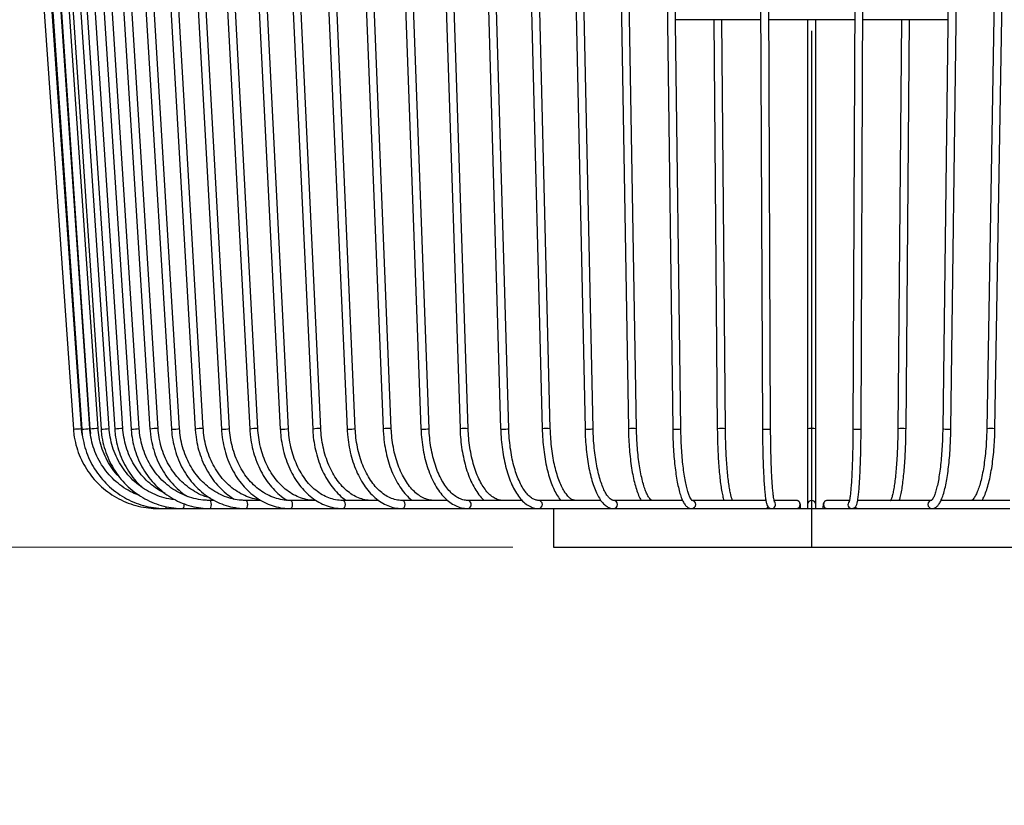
# Model space of a CAD drawing. Header units: millimetres. Extents: x 53 to 111, y 17 to 263.
# Tile 2 of 7: x 73 to 97, y 17 to 37. Entities that reach past the tile are written whole.
import ezdxf

# ---------------------------------------------------------------- set-up
doc = ezdxf.new("R2010")
doc.units = ezdxf.units.MM
doc.linetypes.add('CENTERX2', pattern=[20.32, 12.7, -2.54, 2.54, -2.54])
doc.styles.add('SLDTEXTSTYLE0', font='TXT', dxfattribs={"width": 0.75})
doc.dimstyles.new('SLDDIMSTYLE0', dxfattribs={"dimtxt": 3.5, "dimasz": 3.302, "dimexe": 0, "dimexo": 0.0625, "dimgap": 0.875, "dimtad": 1, "dimlfac": 10, "dimrnd": 1e-09, "dimzin": 12, "dimdsep": 46, "dimtxsty": 'SLDTEXTSTYLE0', "dimsah": 1, "dimcen": 0.09, "dimadec": 0, "dimazin": 3, "dimtfac": 1, "dimtofl": 0, "dimtmove": 0, "dimatfit": 3, "dimfxl": 0, "dimfrac": 2, "dimtolj": 1, "dimtzin": 12, "dimarcsym": 0})
doc.dimstyles.new('SLDDIMSTYLE1', dxfattribs={"dimtxt": 3.5, "dimasz": 3.302, "dimexe": 0, "dimexo": 0.0625, "dimgap": 0.875, "dimtad": 1, "dimlfac": 10, "dimrnd": 1e-09, "dimzin": 12, "dimdsep": 46, "dimtxsty": 'SLDTEXTSTYLE0', "dimsah": 1, "dimcen": 0.09, "dimadec": 0, "dimazin": 3, "dimtfac": 1, "dimtmove": 0, "dimatfit": 0, "dimfxl": 0, "dimfrac": 2, "dimtolj": 1, "dimtzin": 12, "dimarcsym": 0})

# ---------------------------------------------------------------- blocks, each defined once
blk = doc.blocks.new('_D')
at = {"color": 7, "linetype": 'Continuous', "lineweight": 0}
for p, q in [((88.681, 193.725), (56.489, 193.725)), ((57.489, 193.725), (57.489, 23.725)), ((85.081, 23.725), (56.489, 23.725))]:
    blk.add_line(p, q, dxfattribs=at)
at = {"color": 7, "linetype": 'Continuous', "lineweight": 18}
for points in [[(57.489, 193.725), (56.981, 190.423), (57.997, 190.423)], [(57.489, 23.725), (57.997, 27.027), (56.981, 27.027)]]:
    blk.add_solid(points, dxfattribs=at)
at = {"color": 7, "linetype": 'Continuous', "lineweight": 18, "insert": (52.977, 104.443), "char_height": 3.5, "attachment_point": 1, "rotation": 90, "style": 'SLDTEXTSTYLE0'}
blk.add_mtext('1700,00', dxfattribs=at)
blk = doc.blocks.new('_D_1')
at = {"color": 7, "linetype": 'Continuous', "lineweight": 0}
for p, q in [((68.677, 40.725), (68.677, 47.075)), ((86.981, 40.725), (67.677, 40.725)), ((68.677, 40.725), (68.677, 23.725)), ((85.081, 23.725), (67.677, 23.725)), ((68.677, 23.725), (68.677, 17.375))]:
    blk.add_line(p, q, dxfattribs=at)
at = {"color": 7, "linetype": 'Continuous', "lineweight": 18}
for points in [[(68.677, 40.725), (69.185, 44.027), (68.169, 44.027)], [(68.677, 23.725), (68.169, 20.423), (69.185, 20.423)]]:
    blk.add_solid(points, dxfattribs=at)
at = {"color": 7, "linetype": 'Continuous', "lineweight": 18, "insert": (64.166, 25.494), "char_height": 3.5, "attachment_point": 1, "rotation": 90, "style": 'SLDTEXTSTYLE0'}
blk.add_mtext('170,00', dxfattribs=at)

msp = doc.modelspace()

# ---------------------------------------------------------------- linework, layer by layer
at = {"color": 7, "linetype": 'CENTERX2'}
msp.add_line((92.4314, 23.7245), (92.4314, 193.7245), dxfattribs=at)
at = {"color": 7, "linetype": 'Continuous', "lineweight": 25}
for p, q in [((73.4973, 37.6281), (74.2661, 26.6281)), ((74.4656, 26.642), (73.6968, 37.642)), ((73.7115, 37.6281), (74.4716, 26.6281)), ((74.6712, 26.6419), (73.9111, 37.6419)), ((73.9242, 37.6282), (74.6756, 26.6282)), ((74.8751, 26.6418), (74.1238, 37.6418)), ((74.208, 37.6283), (74.9479, 26.6283)), ((75.1474, 26.6417), (74.4076, 37.6417)), ((74.5589, 37.6285), (75.2844, 26.6285)), ((75.484, 26.6416), (74.7585, 37.6416)), ((74.9793, 37.6286), (75.6876, 26.6286)), ((75.8872, 26.6415), (75.1789, 37.6415)), ((75.4631, 37.6288), (76.1516, 26.6288)), ((76.3512, 26.6413), (75.6627, 37.6413)), ((76.0136, 37.629), (76.6797, 26.629)), ((76.8793, 26.6411), (76.2132, 37.6411)), ((76.6229, 37.6292), (77.2641, 26.6292)), ((77.4637, 26.6409), (76.8225, 37.6409)), ((77.2952, 37.6295), (77.909, 26.6295)), ((78.1087, 26.6406), (77.4949, 37.6406)), ((78.0208, 37.6297), (78.605, 26.6297)), ((78.8047, 26.6403), (78.2205, 37.6403)), ((78.8048, 37.63), (79.357, 26.63)), ((79.5567, 26.64), (79.0045, 37.64)), ((79.6357, 37.6303), (80.1539, 26.6303)), ((80.3537, 26.6397), (79.8355, 37.6397)), ((80.5194, 37.6307), (81.0016, 26.6307)), ((81.2014, 26.6394), (80.7192, 37.6394)), ((81.4431, 37.631), (81.8875, 26.631)), ((82.0873, 26.6391), (81.6429, 37.6391)), ((82.4131, 37.6314), (82.818, 26.6314)), ((83.0179, 26.6387), (82.6129, 37.6387)), ((83.4155, 37.6317), (83.7794, 26.6317)), ((83.9792, 26.6383), (83.6153, 37.6383)), ((84.4571, 37.6321), (84.7786, 26.6321)), ((84.9785, 26.638), (84.657, 37.638)), ((85.523, 37.6325), (85.8009, 26.6325)), ((86.0008, 26.6376), (85.723, 37.6376)), ((86.6205, 37.6329), (86.8537, 26.6329)), ((87.0537, 26.6372), (86.8205, 37.6372)), ((87.7338, 37.6333), (87.9214, 26.6333)), ((88.1214, 26.6367), (87.9338, 37.6367)), ((88.8705, 37.6337), (89.0118, 26.6337)), ((89.2118, 26.6363), (89.0705, 37.6363)), ((91.173, 37.6346), (91.2203, 26.6346)), ((91.4203, 26.6355), (91.373, 37.6355)), ((93.493, 37.6355), (93.4456, 26.6355)), ((93.6456, 26.6346), (93.693, 37.6346)), ((95.7954, 37.6363), (95.6541, 26.6363)), ((95.8541, 26.6337), (95.9954, 37.6337)), ((96.9261, 37.6367), (96.7385, 26.6367)), ((96.9385, 26.6333), (97.1261, 37.6333)), ((91.177, 36.6925), (89.0826, 36.6925)), ((90.0224, 36.6925), (90.1088, 26.6342)), ((90.3088, 26.6359), (90.2224, 36.6925)), ((92.4299, 36.6925), (91.377, 36.6925)), ((92.3299, 36.6925), (92.3299, 26.635)), ((93.4889, 36.6925), (92.4299, 36.6925)), ((92.5299, 26.635), (92.5299, 36.6925)), ((95.7833, 36.6925), (93.6889, 36.6925)), ((94.6374, 36.6925), (94.551, 26.6359)), ((94.751, 26.6342), (94.8374, 36.6925)), ((74.466, 26.6379), (74.4709, 26.6382)), ((74.6756, 26.6282), (74.6862, 26.5234)), ((92.3299, 26.635), (92.3299, 24.7745)), ((92.5299, 24.7745), (92.5299, 26.635)), ((77.7297, 24.8745), (77.6248, 24.8745)), ((78.8804, 24.8745), (78.5073, 24.8745)), ((80.2354, 24.8745), (79.601, 24.8745)), ((81.7742, 24.8745), (80.8892, 24.8745)), ((83.4731, 24.8745), (82.3523, 24.8745)), ((85.3057, 24.8745), (83.9682, 24.8745)), ((87.2433, 24.8745), (85.7124, 24.8745)), ((89.254, 24.8745), (87.5585, 24.8745)), ((91.2856, 24.8745), (89.4784, 24.8745)), ((91.3038, 24.8745), (91.2856, 24.8745)), ((92.0486, 24.8745), (91.5069, 24.8745)), ((92.3299, 24.7745), (92.3299, 24.6745)), ((92.5299, 24.6745), (92.5299, 24.7745)), ((93.3589, 24.8745), (92.8174, 24.8745)), ((93.5803, 24.8745), (93.5593, 24.8722)), ((93.5803, 24.8745), (93.5623, 24.8745)), ((95.3875, 24.8745), (93.5803, 24.8745)), ((97.3073, 24.8745), (95.6129, 24.8745)), ((76.3601, 24.6745), (76.5429, 24.6745)), ((76.5429, 24.6745), (76.9666, 24.6745)), ((76.9666, 24.6745), (77.6248, 24.6745)), ((77.6248, 24.6745), (78.5073, 24.6745)), ((78.5073, 24.6745), (79.601, 24.6745)), ((79.601, 24.6745), (80.8892, 24.6745)), ((80.8892, 24.6745), (82.3523, 24.6745)), ((82.3523, 24.6745), (83.9682, 24.6745)), ((83.9682, 24.6745), (85.7124, 24.6745)), ((85.7124, 24.6745), (87.5585, 24.6745)), ((86.0814, 24.6745), (86.0814, 23.7245)), ((87.5585, 24.6745), (89.4784, 24.6745)), ((89.4784, 24.6745), (91.2661, 24.6745)), ((91.2661, 24.6745), (91.4431, 24.6745)), ((91.4431, 24.6745), (92.0421, 24.6745)), ((92.0482, 24.6745), (92.8174, 24.6745)), ((92.8239, 24.6745), (93.4228, 24.6745)), ((93.4228, 24.6745), (93.5998, 24.6745)), ((93.5998, 24.6745), (95.3875, 24.6745)), ((95.3875, 24.6745), (97.3073, 24.6745)), ((86.0814, 23.7245), (98.7814, 23.7245))]:
    msp.add_line(p, q, dxfattribs=at)
at = {"color": 7, "linetype": 'Continuous', "lineweight": 25, "flags": 128}
for points in [[(75.6876, 26.6286), (75.6876, 26.6286), (75.6956, 26.6281)], [(76.6797, 26.629), (76.6806, 26.6286), (76.6931, 26.6281)], [(77.909, 26.6295), (77.9123, 26.6286), (77.9293, 26.6281)], [(79.357, 26.63), (79.364, 26.6286), (79.3852, 26.6281)], [(77.6248, 24.6745), (77.6397, 24.6822), (77.6523, 24.7038), (77.6608, 24.7363), (77.6637, 24.7745), (77.6608, 24.8128), (77.6523, 24.8453), (77.6397, 24.8669), (77.6248, 24.8745)], [(78.5073, 24.6745), (78.5265, 24.6822), (78.5427, 24.7038), (78.5535, 24.7363), (78.5573, 24.7745), (78.5535, 24.8128), (78.5427, 24.8453), (78.5265, 24.8669), (78.5074, 24.8745)], [(79.601, 24.6745), (79.6241, 24.6822), (79.6436, 24.7038), (79.6567, 24.7363), (79.6613, 24.7745), (79.6567, 24.8128), (79.6436, 24.8453), (79.6241, 24.8669), (79.6012, 24.8745)], [(80.8892, 24.6745), (80.9158, 24.6822), (80.9384, 24.7038), (80.9535, 24.7363), (80.9588, 24.7745), (80.9535, 24.8128), (80.9384, 24.8453), (80.9158, 24.8669), (80.8895, 24.8745)], [(82.3523, 24.6745), (82.3821, 24.6822), (82.4074, 24.7038), (82.4243, 24.7363), (82.4302, 24.7745), (82.4243, 24.8128), (82.4074, 24.8453), (82.3821, 24.8669), (82.3527, 24.8745)]]:
    msp.add_lwpolyline(points, dxfattribs=at)
at = {"color": 7, "linetype": 'Continuous', "lineweight": 25}
for centre, radius, start, end in [((73.2323, 42.8532), 16.2581, 273.64569, 274.35053), ((74.3461, 29.8953), 3.2696, 272.20016, 275.70547), ((74.9349, 24.2996), 2.343, 91.46176, 96.3541), ((74.9264, 28.4372), 1.809, 270.67886, 277.01668), ((75.4834, 25.13), 1.5116, 89.97988, 97.56605), ((75.6829, 28.1857), 1.5577, 270.46419, 277.53569), ((76.32, 25.5394), 1.1023, 88.37779, 98.78742), ((76.7062, 27.7783), 1.1504, 269.34615, 278.6535), ((77.4165, 25.7326), 0.9095, 87.02511, 99.65024), ((77.9582, 27.5042), 0.8766, 268.11012, 279.88909), ((78.7457, 25.8657), 0.7768, 85.64384, 100.43597), ((79.4243, 27.3022), 0.6752, 266.68574, 281.31272), ((80.2848, 25.9782), 0.6651, 84.05156, 101.34555), ((81.0255, 26.7045), 0.0776, 252.06788, 279.98338), ((81.0679, 27.3812), 0.7537, 267.79701, 280.20028), ((82.012, 26.0262), 0.6175, 82.9971, 101.6372), ((82.8502, 26.7513), 0.1242, 254.98979, 277.05536), ((82.899, 27.2436), 0.6164, 266.87733, 281.11832), ((83.8981, 26.067), 0.5771, 81.91768, 101.87507), ((84.8202, 26.8088), 0.1815, 256.76101, 275.27798), ((84.8732, 27.1265), 0.4998, 265.82931, 282.1641), ((85.914, 26.1169), 0.5278, 80.53088, 102.37289), ((86.9006, 26.8033), 0.1768, 254.61154, 277.42141), ((86.9563, 27.0944), 0.4675, 265.97024, 282.02033), ((88.0303, 26.1228), 0.522, 79.94636, 102.03403), ((89.0694, 26.8705), 0.2436, 256.34202, 275.68518), ((89.1273, 26.9958), 0.3693, 264.75256, 283.2345), ((90.2132, 26.1299), 0.515, 79.3044, 101.69832), ((91.2894, 26.9486), 0.3215, 257.59637, 274.42551), ((91.3478, 26.9106), 0.2845, 263.21603, 284.76686), ((92.4299, 26.1563), 0.4891, 78.20251, 101.79749), ((93.5229, 26.978), 0.3511, 257.29315, 274.72396), ((93.5766, 26.9486), 0.3215, 265.57449, 282.40363), ((94.6467, 26.1376), 0.5074, 78.13705, 100.86879), ((95.7437, 27.0681), 0.441, 258.27842, 273.73452), ((95.7965, 26.8705), 0.2436, 264.31482, 283.65798), ((96.8296, 26.119), 0.5257, 78.05159, 99.98236), ((76.4814, 24.7159), 0.0741, 326.05852, 1.30414), ((76.8449, 24.7638), 0.151, 323.74504, 9.7129), ((83.955, 24.7746), 0.1009, 277.50233, 82.14158), ((85.7047, 24.7746), 0.1003, 274.45036, 85.02217), ((87.5546, 24.7746), 0.1001, 272.24211, 86.94117), ((89.4773, 24.7745), 0.1, 270.65676, 89.69814), ((91.2853, 24.7724), 0.0979, 270.17663, 322.23558), ((91.443, 24.7746), 0.1, 270.09493, 37.67383), ((92.0484, 24.7745), 0.1, 270.08753, 89.91247), ((92.4299, 24.7745), 0.1, 360, 180), ((92.8175, 24.7745), 0.1, 90.08753, 269.91247), ((93.423, 24.7746), 0.1, 136.32107, 269.90443), ((93.5806, 24.7724), 0.0979, 218.35293, 269.82612), ((95.3889, 24.7745), 0.1, 90.82619, 269.20788)]:
    msp.add_arc(centre, radius, start, end, dxfattribs=at)
for points, knots in [([(74.2661, 26.6281), (74.2703, 26.582), (74.2821, 26.4505), (74.3259, 26.2364), (74.4067, 25.9913), (74.5173, 25.758), (74.6556, 25.5399), (74.8194, 25.3405), (75.0065, 25.1626), (75.2139, 25.0089), (75.4386, 24.8819), (75.6771, 24.7831), (75.9259, 24.7149), (76.1552, 24.6797), (76.3005, 24.676), (76.3601, 24.6745)], [0, 0, 0, 0, 0.0439879, 0.1257108, 0.2074701, 0.2892293, 0.3709882, 0.452747, 0.5345054, 0.6162635, 0.6980213, 0.7797788, 0.861536, 0.9432929, 1, 1, 1, 1]), ([(74.4852, 26.4955), (74.4789, 26.53), (74.4701, 26.5786), (74.4666, 26.6278), (74.4656, 26.642)], [0, 0, 0, 0, 0.71069813, 1, 1, 1, 1]), ([(74.4716, 26.6281), (74.4757, 26.5821), (74.4874, 26.4506), (74.5308, 26.2365), (74.6107, 25.9913), (74.7202, 25.7579), (74.8569, 25.5398), (75.0191, 25.3403), (75.2042, 25.1624), (75.4095, 25.0087), (75.6318, 24.8817), (75.8678, 24.783), (76.1139, 24.7148), (76.3406, 24.6797), (76.4842, 24.676), (76.5429, 24.6745)], [0, 0, 0, 0, 0.0439752, 0.1257391, 0.2075388, 0.2893358, 0.3711282, 0.4529145, 0.5346936, 0.6164647, 0.6982273, 0.7799817, 0.8617286, 0.9434693, 1, 1, 1, 1]), ([(75.9007, 24.992), (75.8404, 25.0153), (75.7046, 25.0677), (75.5088, 25.1835), (75.3149, 25.3308), (75.1418, 25.503), (74.9918, 25.6961), (74.8677, 25.9071), (74.7714, 26.1326), (74.7058, 26.3646), (74.6792, 26.5363), (74.6722, 26.6277), (74.6712, 26.6419)], [0, 0, 0, 0, 0.0896317, 0.2017546, 0.3138664, 0.4259651, 0.5380496, 0.6501198, 0.7621765, 0.8742212, 0.9803781, 1, 1, 1, 1]), ([(75.4053, 25.4447), (75.3845, 25.465), (75.306, 25.5416), (75.1929, 25.697), (75.0691, 25.9068), (74.9742, 26.1326), (74.9094, 26.3644), (74.8831, 26.5362), (74.8762, 26.6276), (74.8751, 26.6418)], [0, 0, 0, 0, 0.065684, 0.2481391, 0.4305492, 0.6129176, 0.79525, 0.9679772, 1, 1, 1, 1]), ([(74.9479, 26.6283), (74.9519, 26.5824), (74.9632, 26.4509), (75.0055, 26.2367), (75.0834, 25.9914), (75.1901, 25.7578), (75.3236, 25.5396), (75.4818, 25.34), (75.6623, 25.162), (75.8626, 25.0083), (76.0794, 24.8813), (76.3095, 24.7827), (76.5496, 24.7145), (76.7701, 24.6796), (76.9098, 24.676), (76.9666, 24.6745)], [0, 0, 0, 0, 0.0439461, 0.1258011, 0.2076918, 0.2895754, 0.3714467, 0.4533007, 0.5351327, 0.6169391, 0.6987176, 0.7804677, 0.8621912, 0.943892, 1, 1, 1, 1]), ([(76.7706, 24.889), (76.7181, 24.895), (76.5875, 24.9097), (76.3848, 24.9691), (76.1664, 25.0612), (75.9615, 25.183), (75.7732, 25.3309), (75.6049, 25.5029), (75.4592, 25.696), (75.3385, 25.907), (75.2449, 26.1324), (75.1812, 26.3642), (75.1553, 26.536), (75.1485, 26.6274), (75.1474, 26.6417)], [0, 0, 0, 0, 0.0624787, 0.1552182, 0.2479424, 0.3406408, 0.4333058, 0.5259333, 0.6185222, 0.7110744, 0.8035935, 0.8960846, 0.9836897, 1, 1, 1, 1]), ([(75.2844, 26.6285), (75.2883, 26.5826), (75.2994, 26.4511), (75.3409, 26.2368), (75.4174, 25.9914), (75.5221, 25.7577), (75.6535, 25.5398), (75.8027, 25.3447), (75.9179, 25.2346), (75.9727, 25.1823)], [0, 0, 0, 0, 0.0832257, 0.2384319, 0.393707, 0.5489661, 0.704195, 0.8593793, 1, 1, 1, 1]), ([(76.5215, 25.0499), (76.5091, 25.0552), (76.4253, 25.0908), (76.2821, 25.1845), (76.0969, 25.3304), (75.9322, 25.5029), (75.7894, 25.6958), (75.6712, 25.9068), (75.5795, 26.1321), (75.5171, 26.3639), (75.4917, 26.5357), (75.485, 26.6272), (75.484, 26.6416)], [0, 0, 0, 0, 0.0210453, 0.1417792, 0.2624427, 0.3830301, 0.5035423, 0.6239855, 0.7443689, 0.864703, 0.9786631, 1, 1, 1, 1]), ([(75.6876, 26.6286), (75.6914, 26.5828), (75.7023, 26.4513), (75.7428, 26.237), (75.8176, 25.9915), (75.9201, 25.7577), (76.0483, 25.5393), (76.2003, 25.3395), (76.3738, 25.1614), (76.5662, 25.0076), (76.7745, 24.8806), (76.9956, 24.7821), (77.2262, 24.7142), (77.4374, 24.6796), (77.5708, 24.676), (77.6248, 24.6745)], [0, 0, 0, 0, 0.0439018, 0.1258875, 0.2079113, 0.2899264, 0.3719234, 0.4538916, 0.5358199, 0.6176972, 0.6995146, 0.7812673, 0.862956, 0.9445884, 1, 1, 1, 1]), ([(77.6248, 24.8745), (77.5866, 24.8754), (77.4737, 24.8778), (77.2869, 24.9055), (77.0693, 24.9682), (76.8608, 25.0613), (76.665, 25.1828), (76.4852, 25.3308), (76.3244, 25.5027), (76.1852, 25.6957), (76.0699, 25.9066), (75.9805, 26.1319), (75.9196, 26.3636), (75.8948, 26.5354), (75.8883, 26.6269), (75.8872, 26.6415)], [0, 0, 0, 0, 0.0439073, 0.1300686, 0.2162639, 0.3024181, 0.3885083, 0.474522, 0.5604563, 0.646316, 0.7321103, 0.8178506, 0.903548, 0.9846959, 1, 1, 1, 1]), ([(76.1516, 26.6288), (76.1553, 26.583), (76.1659, 26.4515), (76.2052, 26.2373), (76.2781, 25.9916), (76.3778, 25.7577), (76.5027, 25.5393), (76.6506, 25.3389), (76.8205, 25.1623), (76.9622, 25.0395), (77.051, 24.9856), (77.0718, 24.9729)], [0, 0, 0, 0, 0.0682141, 0.195799, 0.3234474, 0.4510854, 0.5786953, 0.7062557, 0.8337414, 0.9611259, 1, 1, 1, 1]), ([(77.632, 24.9338), (77.5877, 24.9459), (77.4728, 24.9772), (77.2964, 25.062), (77.1062, 25.1825), (76.9317, 25.3307), (76.7757, 25.5025), (76.6406, 25.6955), (76.5287, 25.9063), (76.4419, 26.1315), (76.3827, 26.3631), (76.3586, 26.535), (76.3522, 26.6266), (76.3512, 26.6413)], [0, 0, 0, 0, 0.06455092, 0.16748919, 0.27031014, 0.37299714, 0.4755524, 0.57799059, 0.68033209, 0.78259782, 0.88480637, 0.98158124, 1, 1, 1, 1]), ([(76.6797, 26.629), (76.6833, 26.5833), (76.6935, 26.4519), (76.7316, 26.2376), (76.8021, 25.9918), (76.8989, 25.7578), (77.0199, 25.5391), (77.1635, 25.3391), (77.3275, 25.1607), (77.5094, 25.0068), (77.7064, 24.8798), (77.9155, 24.7814), (78.1334, 24.7136), (78.3321, 24.6794), (78.4573, 24.6759), (78.5073, 24.6745)], [0, 0, 0, 0, 0.0438444, 0.125985, 0.2081709, 0.2903544, 0.3725234, 0.4546607, 0.5367445, 0.6187497, 0.7006511, 0.7824294, 0.8640772, 0.9456046, 1, 1, 1, 1]), ([(78.5073, 24.8745), (78.4718, 24.8754), (78.3662, 24.8778), (78.1914, 24.9054), (77.9874, 24.968), (77.7921, 25.0611), (77.6086, 25.1826), (77.4402, 25.3305), (77.2895, 25.5023), (77.159, 25.6951), (77.051, 25.9059), (76.9671, 26.1309), (76.9099, 26.3625), (76.8865, 26.5345), (76.8803, 26.6263), (76.8793, 26.6411)], [0, 0, 0, 0, 0.0438471, 0.1302464, 0.216658, 0.3029657, 0.3891265, 0.4751282, 0.5609827, 0.6467147, 0.7323524, 0.8179213, 0.9034413, 0.9844138, 1, 1, 1, 1]), ([(77.2641, 26.6292), (77.2675, 26.5836), (77.2774, 26.4522), (77.314, 26.2379), (77.382, 25.9921), (77.4753, 25.758), (77.5921, 25.5392), (77.7306, 25.3388), (77.8892, 25.1609), (78.0541, 25.0133), (78.1718, 24.939), (78.2252, 24.9053)], [0, 0, 0, 0, 0.0637185, 0.1832993, 0.3029544, 0.4226171, 0.5422697, 0.6618837, 0.7814182, 0.9008217, 1, 1, 1, 1]), ([(78.8534, 24.8899), (78.8104, 24.8956), (78.7005, 24.9101), (78.5283, 24.9688), (78.3406, 25.0607), (78.1645, 25.1824), (78.0027, 25.3302), (77.858, 25.5019), (77.7327, 25.6947), (77.6289, 25.9053), (77.5482, 26.1302), (77.4932, 26.3617), (77.4706, 26.5338), (77.4647, 26.6258), (77.4637, 26.6409)], [0, 0, 0, 0, 0.0601063, 0.1536657, 0.2470514, 0.3402043, 0.4331204, 0.5258321, 0.6183868, 0.7108305, 0.8032004, 0.8955221, 0.9829404, 1, 1, 1, 1]), ([(77.909, 26.6295), (77.9123, 26.5839), (77.9217, 26.4526), (77.9569, 26.2384), (78.022, 25.9925), (78.1115, 25.7583), (78.2235, 25.5393), (78.3566, 25.3389), (78.5087, 25.1602), (78.6775, 25.0061), (78.8605, 24.8789), (79.0548, 24.7804), (79.2571, 24.7129), (79.4406, 24.6793), (79.5556, 24.6759), (79.601, 24.6745)], [0, 0, 0, 0, 0.0437767, 0.1260776, 0.2084369, 0.2908128, 0.3731942, 0.4555604, 0.5378773, 0.6200973, 0.7021637, 0.7840216, 0.865636, 0.9470105, 1, 1, 1, 1]), ([(79.601, 24.8745), (79.5687, 24.8754), (79.4721, 24.8778), (79.3123, 24.9053), (79.1255, 24.9678), (78.9464, 25.0608), (78.7783, 25.1822), (78.6239, 25.3299), (78.4857, 25.5014), (78.366, 25.694), (78.2668, 25.9045), (78.1897, 26.1293), (78.1371, 26.3607), (78.1154, 26.5331), (78.1097, 26.6253), (78.1087, 26.6406)], [0, 0, 0, 0, 0.0437705, 0.1305711, 0.2173257, 0.3038343, 0.3900328, 0.4759377, 0.5616093, 0.6471179, 0.7325233, 0.8178685, 0.9031797, 0.9839711, 1, 1, 1, 1]), ([(78.605, 26.6297), (78.6081, 26.5842), (78.617, 26.453), (78.6505, 26.2389), (78.7126, 25.993), (78.7978, 25.7587), (78.9047, 25.5396), (79.0317, 25.3392), (79.1768, 25.1596), (79.3391, 25.0077), (79.4587, 24.9126), (79.5262, 24.8773), (79.5316, 24.8745)], [0, 0, 0, 0, 0.0615917, 0.1775881, 0.2936765, 0.4098075, 0.5259762, 0.6421499, 0.758274, 0.8742633, 0.9900052, 1, 1, 1, 1]), ([(80.2199, 24.8745), (80.1894, 24.8753), (80.0981, 24.8778), (79.9468, 24.9052), (79.7697, 24.9676), (79.6, 25.0606), (79.4405, 25.1818), (79.2941, 25.3294), (79.163, 25.5008), (79.0494, 25.6932), (78.9552, 25.9035), (78.8819, 26.1282), (78.8318, 26.3595), (78.8111, 26.5322), (78.8056, 26.6248), (78.8047, 26.6403)], [0, 0, 0, 0, 0.0437262, 0.1308243, 0.2178179, 0.3044373, 0.3906178, 0.4764164, 0.5619399, 0.6472923, 0.7325521, 0.8177691, 0.9029661, 0.9836688, 1, 1, 1, 1]), ([(79.357, 26.63), (79.3599, 26.5846), (79.3684, 26.4535), (79.4, 26.2395), (79.4587, 25.9937), (79.5395, 25.7593), (79.6407, 25.5401), (79.7611, 25.3394), (79.899, 25.1602), (80.0524, 25.0056), (80.2188, 24.878), (80.3957, 24.7794), (80.5801, 24.7121), (80.7459, 24.6791), (80.8492, 24.6758), (80.8892, 24.6745)], [0, 0, 0, 0, 0.0437025, 0.1261486, 0.2086674, 0.2912315, 0.3738439, 0.4564943, 0.5391348, 0.6216926, 0.7040603, 0.7861098, 0.8677316, 0.948892, 1, 1, 1, 1]), ([(80.8892, 24.8745), (80.8607, 24.8753), (80.775, 24.8777), (80.6329, 24.905), (80.4663, 24.9674), (80.3066, 25.0603), (80.1565, 25.1814), (80.0187, 25.3288), (79.8952, 25.4999), (79.7881, 25.6921), (79.6991, 25.9022), (79.6299, 26.1268), (79.5825, 26.3581), (79.5628, 26.5311), (79.5576, 26.6241), (79.5567, 26.64)], [0, 0, 0, 0, 0.0436782, 0.1311702, 0.2184618, 0.3051867, 0.3913016, 0.4769366, 0.5622647, 0.6474294, 0.732526, 0.8176009, 0.9026777, 0.9832964, 1, 1, 1, 1]), ([(80.1539, 26.6303), (80.1567, 26.585), (80.1646, 26.4541), (80.1943, 26.2402), (80.2494, 25.9945), (80.3253, 25.7602), (80.4204, 25.5409), (80.5338, 25.3402), (80.6635, 25.1601), (80.8091, 25.0076), (80.9161, 24.9123), (80.9766, 24.8771), (80.981, 24.8745)], [0, 0, 0, 0, 0.0613571, 0.1772969, 0.2933495, 0.4094892, 0.5257325, 0.6420766, 0.7584769, 0.8748031, 0.9908619, 1, 1, 1, 1]), ([(81.5979, 24.8745), (81.5715, 24.8753), (81.4919, 24.8777), (81.3598, 24.9048), (81.2044, 24.9671), (81.0553, 25.0599), (80.9153, 25.1808), (80.7865, 25.3279), (80.6711, 25.4987), (80.5709, 25.6906), (80.4876, 25.9005), (80.4226, 26.125), (80.3781, 26.3563), (80.3595, 26.5299), (80.3546, 26.6233), (80.3537, 26.6397)], [0, 0, 0, 0, 0.04362672, 0.13164746, 0.21930802, 0.30611289, 0.39208789, 0.47748586, 0.56256622, 0.64751294, 0.73242509, 0.81734755, 0.90230447, 0.98284524, 1, 1, 1, 1]), ([(81.0016, 26.6307), (81.0042, 26.5854), (81.0115, 26.4547), (81.0391, 26.2411), (81.0905, 25.9954), (81.1611, 25.7612), (81.2498, 25.542), (81.3555, 25.341), (81.4769, 25.1613), (81.6124, 25.006), (81.76, 24.8776), (81.9173, 24.7786), (82.0816, 24.7111), (82.2278, 24.6788), (82.3183, 24.6757), (82.3523, 24.6745)], [0, 0, 0, 0, 0.0436268, 0.1261879, 0.2088365, 0.2915644, 0.3743938, 0.457335, 0.5403725, 0.6234209, 0.7063029, 0.7887626, 0.8705135, 0.9513896, 1, 1, 1, 1]), ([(82.3523, 24.8745), (82.3282, 24.8753), (82.2551, 24.8776), (82.1335, 24.9046), (81.99, 24.9668), (81.8523, 25.0594), (81.7228, 25.18), (81.6037, 25.3267), (81.4968, 25.4972), (81.4037, 25.6888), (81.3263, 25.8985), (81.2658, 26.1229), (81.2243, 26.3543), (81.2069, 26.5284), (81.2022, 26.6225), (81.2014, 26.6394)], [0, 0, 0, 0, 0.0435726, 0.1323152, 0.2204259, 0.3072475, 0.392973, 0.478045, 0.562824, 0.6475268, 0.7322336, 0.8170016, 0.901842, 0.9823116, 1, 1, 1, 1]), ([(81.8875, 26.631), (81.8898, 26.5859), (81.8966, 26.4553), (81.922, 26.242), (81.9693, 25.9966), (82.0345, 25.7626), (82.1163, 25.5434), (82.214, 25.3425), (82.326, 25.1619), (82.4525, 25.0087), (82.5457, 24.9127), (82.5988, 24.8771), (82.6027, 24.8745)], [0, 0, 0, 0, 0.0610441, 0.1767236, 0.2925347, 0.4084799, 0.5246071, 0.6409526, 0.7575208, 0.8742459, 0.9908233, 1, 1, 1, 1]), ([(83.1401, 24.8745), (83.1185, 24.8753), (83.0523, 24.8776), (82.942, 24.9042), (82.8111, 24.9663), (82.6852, 25.0587), (82.5668, 25.179), (82.4578, 25.3252), (82.3596, 25.4952), (82.2741, 25.6865), (82.2028, 25.896), (82.147, 26.1204), (82.1087, 26.3518), (82.0924, 26.5267), (82.0881, 26.6215), (82.0873, 26.6391)], [0, 0, 0, 0, 0.0435168, 0.1332677, 0.2219092, 0.308619, 0.3939422, 0.4785882, 0.563017, 0.6474284, 0.7319241, 0.8165411, 0.9012714, 0.9816767, 1, 1, 1, 1]), ([(82.818, 26.6314), (82.8201, 26.5864), (82.8263, 26.456), (82.8494, 26.243), (82.8925, 25.9979), (82.9518, 25.7642), (83.0264, 25.5452), (83.1155, 25.3442), (83.2181, 25.1642), (83.3333, 25.008), (83.4596, 24.8785), (83.5953, 24.7782), (83.7379, 24.7102), (83.8636, 24.6785), (83.9405, 24.6756), (83.9682, 24.6745)], [0, 0, 0, 0, 0.04355578, 0.12619332, 0.20892988, 0.29177651, 0.37477974, 0.45798364, 0.54141741, 0.62506453, 0.70875358, 0.79202844, 0.87422569, 0.95476816, 1, 1, 1, 1]), ([(83.9682, 24.8745), (83.9492, 24.8753), (83.8904, 24.8775), (83.7921, 24.9037), (83.6742, 24.9656), (83.5608, 25.0578), (83.454, 25.1775), (83.3553, 25.3231), (83.2663, 25.4926), (83.1885, 25.6836), (83.1235, 25.893), (83.0726, 26.1174), (83.0376, 26.349), (83.0226, 26.5248), (83.0186, 26.6204), (83.0179, 26.6387)], [0, 0, 0, 0, 0.04346164, 0.13466243, 0.22388058, 0.31024335, 0.39496698, 0.47908638, 0.56310693, 0.64721417, 0.731503, 0.81597782, 0.90060662, 0.98095355, 1, 1, 1, 1]), ([(83.7794, 26.6317), (83.7813, 26.5869), (83.7868, 26.4568), (83.8075, 26.2441), (83.8462, 25.9994), (83.8995, 25.7661), (83.9665, 25.5474), (84.0467, 25.3468), (84.1389, 25.1661), (84.2437, 25.0119), (84.3219, 24.9144), (84.3677, 24.8778), (84.3717, 24.8745)], [0, 0, 0, 0, 0.06060997, 0.17572051, 0.29097332, 0.40639432, 0.52206402, 0.63807051, 0.75449865, 0.87139119, 0.98864297, 1, 1, 1, 1]), ([(84.8232, 24.8745), (84.807, 24.8752), (84.7561, 24.8774), (84.6705, 24.903), (84.5661, 24.9647), (84.4655, 25.0566), (84.3707, 25.1755), (84.2827, 25.3204), (84.203, 25.4895), (84.1332, 25.6802), (84.0748, 25.8895), (84.0289, 26.114), (83.9972, 26.3459), (83.9836, 26.5226), (83.98, 26.6192), (83.9792, 26.6383)], [0, 0, 0, 0, 0.0434107, 0.1367774, 0.226488, 0.3121124, 0.3960087, 0.479518, 0.5630722, 0.6468807, 0.7309776, 0.8153243, 0.8998616, 0.9801541, 1, 1, 1, 1]), ([(84.7786, 26.6321), (84.7803, 26.5874), (84.7852, 26.4575), (84.8035, 26.2454), (84.8376, 26.0012), (84.8846, 25.7683), (84.9437, 25.5501), (85.0144, 25.3496), (85.0962, 25.1697), (85.1884, 25.013), (85.2908, 24.8819), (85.4026, 24.7795), (85.5223, 24.7096), (85.6276, 24.6782), (85.6911, 24.6755), (85.7124, 24.6745)], [0, 0, 0, 0, 0.0434973, 0.1261755, 0.2089566, 0.2918642, 0.3749651, 0.4583401, 0.5420843, 0.6262897, 0.7109745, 0.7957373, 0.8791813, 0.959488, 1, 1, 1, 1]), ([(85.7124, 24.8745), (85.6993, 24.8752), (85.6605, 24.877), (85.5956, 24.8978), (85.5128, 24.9488), (85.4284, 25.0292), (85.3446, 25.1404), (85.266, 25.278), (85.1939, 25.4406), (85.1299, 25.6258), (85.0756, 25.8307), (85.032, 26.0519), (85.0003, 26.2856), (84.9842, 26.4831), (84.9798, 26.6014), (84.9785, 26.638)], [0, 0, 0, 0, 0.0433695, 0.128139, 0.2080913, 0.2930323, 0.3760402, 0.4587819, 0.541766, 0.6251892, 0.7090253, 0.7931899, 0.8775949, 0.9621626, 1, 1, 1, 1]), ([(85.8009, 26.6325), (85.8023, 26.5879), (85.8065, 26.4584), (85.8223, 26.2467), (85.8518, 26.0031), (85.8923, 25.7708), (85.9433, 25.5531), (86.0044, 25.3534), (86.0747, 25.1733), (86.1553, 25.0188), (86.2171, 24.9188), (86.2554, 24.8797), (86.2604, 24.8745)], [0, 0, 0, 0, 0.05998346, 0.17407035, 0.28829664, 0.40269711, 0.51737091, 0.63244801, 0.74810209, 0.86455362, 0.98201281, 1, 1, 1, 1]), ([(86.6216, 24.8745), (86.6118, 24.8751), (86.5831, 24.8766), (86.5332, 24.8947), (86.4658, 24.9419), (86.395, 25.0185), (86.3236, 25.1259), (86.2558, 25.2602), (86.1931, 25.4201), (86.1371, 25.6033), (86.0892, 25.8068), (86.0505, 26.027), (86.022, 26.2601), (86.0065, 26.4657), (86.0023, 26.5925), (86.0008, 26.6376)], [0, 0, 0, 0, 0.0433539, 0.1268871, 0.2050484, 0.288118, 0.3697638, 0.4515387, 0.5339747, 0.6170846, 0.70073, 0.7847656, 0.8690721, 0.9535572, 1, 1, 1, 1]), ([(86.8537, 26.6329), (86.8549, 26.5884), (86.8584, 26.4592), (86.8716, 26.2481), (86.8963, 26.0051), (86.9302, 25.7736), (86.9729, 25.5567), (87.0239, 25.3576), (87.083, 25.1788), (87.1499, 25.0225), (87.225, 24.8907), (87.306, 24.7896), (87.3917, 24.7205), (87.4762, 24.6812), (87.533, 24.6766), (87.5585, 24.6745)], [0, 0, 0, 0, 0.0434593, 0.1261554, 0.2089479, 0.2918596, 0.3749628, 0.4583577, 0.5421915, 0.6266835, 0.7121402, 0.7988268, 0.8746175, 0.9437596, 1, 1, 1, 1]), ([(87.5585, 24.8745), (87.5524, 24.8749), (87.5352, 24.876), (87.5013, 24.8897), (87.4495, 24.9312), (87.3924, 25.0022), (87.3335, 25.104), (87.2766, 25.2335), (87.2233, 25.3895), (87.1753, 25.5696), (87.1339, 25.7707), (87.1, 25.9891), (87.0747, 26.2211), (87.0594, 26.439), (87.0553, 26.5791), (87.0537, 26.6372)], [0, 0, 0, 0, 0.04339123, 0.12327867, 0.19889734, 0.27915677, 0.35893629, 0.43964289, 0.52152364, 0.60433116, 0.68779228, 0.77169631, 0.8558942, 0.94028124, 1, 1, 1, 1]), ([(87.9214, 26.6333), (87.9224, 26.589), (87.9252, 26.4601), (87.9358, 26.2496), (87.9556, 26.0074), (87.9828, 25.7766), (88.017, 25.5606), (88.0579, 25.3626), (88.105, 25.1844), (88.1591, 25.0308), (88.2029, 24.9272), (88.2323, 24.8839), (88.2386, 24.8745)], [0, 0, 0, 0, 0.0590629, 0.1714831, 0.2840242, 0.3967089, 0.5096279, 0.6229135, 0.7367732, 0.8515513, 0.9678391, 1, 1, 1, 1]), ([(88.508, 24.8745), (88.5063, 24.8746), (88.5017, 24.8749), (88.4837, 24.8823), (88.447, 24.9166), (88.4034, 24.9804), (88.357, 25.0746), (88.3111, 25.1977), (88.2674, 25.3484), (88.2276, 25.5243), (88.1929, 25.722), (88.1642, 25.9378), (88.1422, 26.1681), (88.1273, 26.4024), (88.1233, 26.5607), (88.1214, 26.6367)], [0, 0, 0, 0, 0.0435481, 0.1175677, 0.1896811, 0.2659774, 0.343281, 0.4228341, 0.5041669, 0.5866902, 0.6699733, 0.753738, 0.8378086, 0.9220717, 1, 1, 1, 1]), ([(89.0118, 26.6337), (89.0126, 26.5895), (89.0147, 26.4611), (89.0227, 26.2512), (89.0375, 26.0097), (89.0579, 25.7798), (89.0836, 25.5649), (89.1142, 25.3679), (89.1495, 25.1916), (89.1894, 25.038), (89.2343, 24.9081), (89.2837, 24.8066), (89.3367, 24.7359), (89.3978, 24.6898), (89.4486, 24.6751), (89.4753, 24.6746), (89.4784, 24.6745)], [0, 0, 0, 0, 0.0434481, 0.1261601, 0.2089511, 0.2918277, 0.3748458, 0.4580898, 0.5416979, 0.6259175, 0.7112304, 0.7986546, 0.8781264, 0.9379999, 0.992712, 1, 1, 1, 1]), ([(89.487, 24.8741), (89.4871, 24.8739), (89.4873, 24.8736), (89.4639, 24.8984), (89.4339, 24.9535), (89.3998, 25.0383), (89.365, 25.1536), (89.3313, 25.2979), (89.3002, 25.4685), (89.2727, 25.6618), (89.2497, 25.8742), (89.2315, 26.1019), (89.219, 26.3367), (89.2136, 26.5169), (89.2121, 26.6158), (89.2118, 26.6363)], [0, 0, 0, 0, 0.0447838, 0.1188094, 0.1936285, 0.2735727, 0.3576795, 0.4444241, 0.5327132, 0.6218979, 0.7116129, 0.8016498, 0.8918844, 0.9775655, 1, 1, 1, 1]), ([(90.1088, 26.6342), (90.1093, 26.5901), (90.1107, 26.462), (90.116, 26.2528), (90.1259, 26.0122), (90.1395, 25.7832), (90.1566, 25.5694), (90.1769, 25.3739), (90.2002, 25.199), (90.2267, 25.0486), (90.2504, 24.9398), (90.2674, 24.891), (90.2731, 24.8745)], [0, 0, 0, 0, 0.0576935, 0.1675296, 0.2774546, 0.3874597, 0.4975983, 0.6079527, 0.7186619, 0.8299857, 0.9424686, 1, 1, 1, 1]), ([(90.483, 24.8819), (90.4792, 24.89), (90.4693, 24.9108), (90.449, 24.9751), (90.4257, 25.0734), (90.4021, 25.2037), (90.3799, 25.3618), (90.3598, 25.5445), (90.3426, 25.7481), (90.3285, 25.9688), (90.3179, 26.2029), (90.3113, 26.427), (90.3096, 26.5728), (90.3088, 26.6359)], [0, 0, 0, 0, 0.05326155, 0.13709306, 0.22864156, 0.32454534, 0.42269457, 0.52200539, 0.62194546, 0.72224467, 0.82275691, 0.92339694, 1, 1, 1, 1]), ([(91.2203, 26.6346), (91.2206, 26.5906), (91.2213, 26.463), (91.2239, 26.2544), (91.2289, 26.0147), (91.2356, 25.7868), (91.2441, 25.5741), (91.2542, 25.3801), (91.2658, 25.2075), (91.2787, 25.0586), (91.293, 24.9354), (91.3087, 24.8377), (91.325, 24.7748), (91.3428, 24.7318), (91.3765, 24.6931), (91.4158, 24.6755), (91.4389, 24.6747), (91.4431, 24.6745)], [0, 0, 0, 0, 0.0433599, 0.1259055, 0.2085047, 0.2911349, 0.3738172, 0.4565842, 0.5394918, 0.6226465, 0.7062782, 0.7909797, 0.878815, 0.9353028, 0.9655903, 0.9937358, 1, 1, 1, 1]), ([(91.5172, 24.8351), (91.5169, 24.8358), (91.516, 24.8378), (91.5079, 24.8656), (91.4977, 24.9198), (91.4855, 25.0078), (91.4731, 25.1277), (91.4613, 25.2768), (91.4505, 25.4513), (91.4411, 25.6477), (91.4332, 25.8626), (91.4271, 26.0923), (91.4228, 26.3289), (91.4209, 26.5119), (91.4204, 26.6131), (91.4203, 26.6355)], [0, 0, 0, 0, 0.0360455, 0.0943119, 0.1677101, 0.251087, 0.3392703, 0.4295056, 0.5206477, 0.6122293, 0.7040441, 0.7959911, 0.888016, 0.9752945, 1, 1, 1, 1]), ([(93.4456, 26.6355), (93.4454, 26.5918), (93.4447, 26.4649), (93.4421, 26.2577), (93.4372, 26.0198), (93.4304, 25.794), (93.422, 25.5839), (93.4121, 25.3931), (93.4009, 25.2247), (93.3885, 25.0817), (93.3755, 24.9673), (93.3624, 24.8874), (93.3539, 24.8472), (93.3466, 24.8312), (93.3485, 24.8344), (93.3486, 24.8346)], [0, 0, 0, 0, 0.0483624, 0.1404173, 0.2324946, 0.3245309, 0.4165, 0.50836, 0.6000384, 0.691396, 0.7821354, 0.8715293, 0.9437657, 0.9968368, 1, 1, 1, 1]), ([(93.4228, 24.6745), (93.4434, 24.6785), (93.4816, 24.6859), (93.5119, 24.7181), (93.5291, 24.746), (93.5441, 24.7852), (93.5583, 24.8441), (93.5737, 24.9406), (93.588, 25.0661), (93.6011, 25.2197), (93.6126, 25.3956), (93.6226, 25.5921), (93.631, 25.8066), (93.6376, 26.036), (93.6424, 26.2768), (93.6448, 26.4784), (93.6454, 26.5984), (93.6456, 26.6346)], [0, 0, 0, 0, 0.0310588, 0.057578, 0.0881943, 0.1323392, 0.2136882, 0.29581, 0.3827144, 0.4670403, 0.5504591, 0.6334829, 0.7163053, 0.7990151, 0.8816593, 0.9642655, 1, 1, 1, 1]), ([(94.551, 26.6359), (94.5505, 26.5923), (94.5491, 26.4659), (94.5439, 26.2594), (94.5341, 26.0224), (94.5208, 25.7976), (94.5041, 25.5887), (94.4845, 25.3995), (94.4623, 25.2331), (94.4381, 25.0928), (94.4127, 24.9815), (94.3897, 24.9074), (94.37, 24.8663), (94.3666, 24.8622), (94.3651, 24.8603)], [0, 0, 0, 0, 0.0486191, 0.1411582, 0.2336995, 0.3261611, 0.4184928, 0.5106167, 0.6024011, 0.6936045, 0.7837472, 0.8717989, 0.942739, 1, 1, 1, 1]), ([(94.5871, 24.8745), (94.5945, 24.8974), (94.6134, 24.9556), (94.6391, 25.0788), (94.6656, 25.2397), (94.6884, 25.4223), (94.7081, 25.6241), (94.7243, 25.843), (94.7369, 26.0758), (94.7458, 26.3193), (94.7498, 26.5074), (94.7508, 26.6128), (94.751, 26.6342)], [0, 0, 0, 0, 0.0766809, 0.1948864, 0.3085177, 0.4203114, 0.531254, 0.6417461, 0.7519809, 0.862064, 0.9720594, 1, 1, 1, 1]), ([(95.6541, 26.6363), (95.6534, 26.5929), (95.6513, 26.4668), (95.6435, 26.261), (95.6289, 26.0248), (95.6091, 25.801), (95.5843, 25.5934), (95.5552, 25.4055), (95.5223, 25.2408), (95.4867, 25.1026), (95.4501, 24.9941), (95.415, 24.9207), (95.3883, 24.8796), (95.3724, 24.8715), (95.3764, 24.8723), (95.3765, 24.8724)], [0, 0, 0, 0, 0.0474853, 0.1378689, 0.2282369, 0.3184944, 0.408574, 0.4983741, 0.5877296, 0.6763568, 0.7637437, 0.8489571, 0.9213307, 0.9980589, 1, 1, 1, 1]), ([(95.3875, 24.6745), (95.4074, 24.6768), (95.4515, 24.6816), (95.5086, 24.7181), (95.56, 24.7737), (95.609, 24.8569), (95.6564, 24.9742), (95.7001, 25.1233), (95.7381, 25.2944), (95.771, 25.4858), (95.7987, 25.6955), (95.8213, 25.9209), (95.8383, 26.1589), (95.8496, 26.3978), (95.8526, 26.5579), (95.8541, 26.6337)], [0, 0, 0, 0, 0.0464652, 0.10275124, 0.16527205, 0.2440691, 0.33528554, 0.42322297, 0.50867177, 0.59288779, 0.6764529, 0.75964808, 0.84262343, 0.92546719, 1, 1, 1, 1]), ([(96.7385, 26.6367), (96.7375, 26.5935), (96.7348, 26.4678), (96.7245, 26.2626), (96.7052, 26.0272), (96.6789, 25.8043), (96.6462, 25.5977), (96.6078, 25.411), (96.5646, 25.2478), (96.5179, 25.1111), (96.4697, 25.004), (96.4229, 24.9288), (96.3822, 24.8863), (96.3593, 24.8749), (96.354, 24.8747), (96.3518, 24.8745)], [0, 0, 0, 0, 0.04432845, 0.12871494, 0.21307329, 0.29730432, 0.3813336, 0.46505312, 0.54829712, 0.63080251, 0.71215222, 0.7917417, 0.86901272, 0.94493873, 1, 1, 1, 1]), ([(96.6228, 24.8745), (96.6426, 24.9104), (96.6841, 24.9858), (96.7384, 25.1334), (96.7886, 25.307), (96.8318, 25.5018), (96.8682, 25.7143), (96.8975, 25.9422), (96.9194, 26.1822), (96.9331, 26.4141), (96.9368, 26.566), (96.9385, 26.6333)], [0, 0, 0, 0, 0.1076839, 0.2261656, 0.3424042, 0.4571619, 0.5710319, 0.6843627, 0.7973606, 0.9101556, 1, 1, 1, 1]), ([(92.1591, 24.6745), (92.159, 24.6797), (92.1583, 24.7106), (92.1551, 24.7515), (92.152, 24.7811), (92.1443, 24.809), (92.132, 24.8328), (92.1113, 24.8547), (92.0823, 24.8713), (92.0597, 24.8735), (92.0486, 24.8745)], [0, 0, 0, 0, 0.05020757, 0.30335052, 0.52582481, 0.61578505, 0.69797921, 0.79101216, 0.89732359, 1, 1, 1, 1]), ([(92.8174, 24.8745), (92.8045, 24.8731), (92.7817, 24.8706), (92.7545, 24.854), (92.7366, 24.8357), (92.7256, 24.8174), (92.7195, 24.8015), (92.7155, 24.7859), (92.7117, 24.7617), (92.7087, 24.7278), (92.7074, 24.6885), (92.7069, 24.6745)], [0, 0, 0, 0, 0.118585, 0.2113654, 0.2902082, 0.3592905, 0.4202239, 0.4846972, 0.5967299, 0.8565482, 1, 1, 1, 1])]:
    msp.add_open_spline(points, degree=3, knots=knots, dxfattribs=at)

# ---------------------------------------------------------------- dimensions: what is measured, and where the dimension line sits
at = {"color": 7, "linetype": 'Continuous', "lineweight": 18}
for base, p1, dimstyle, picture, middle in [((57.4891, 23.7245), (89.6814, 193.7245), 'SLDDIMSTYLE0', '_D', (57.4891, 112.8483)), ((68.6775, 23.7245), (87.9814, 40.7245), 'SLDDIMSTYLE1', '_D_1', (68.6775, 32.6063))]:
    dim = msp.add_linear_dim(base=base, p1=p1, p2=(86.0814, 23.7245), angle=90, dimstyle=dimstyle, dxfattribs=at)
    dim.commit()
    dim.dimension.update_dxf_attribs({"geometry": picture, "text_midpoint": middle, "dimtype": 160})

doc.saveas('drawing.dxf')
